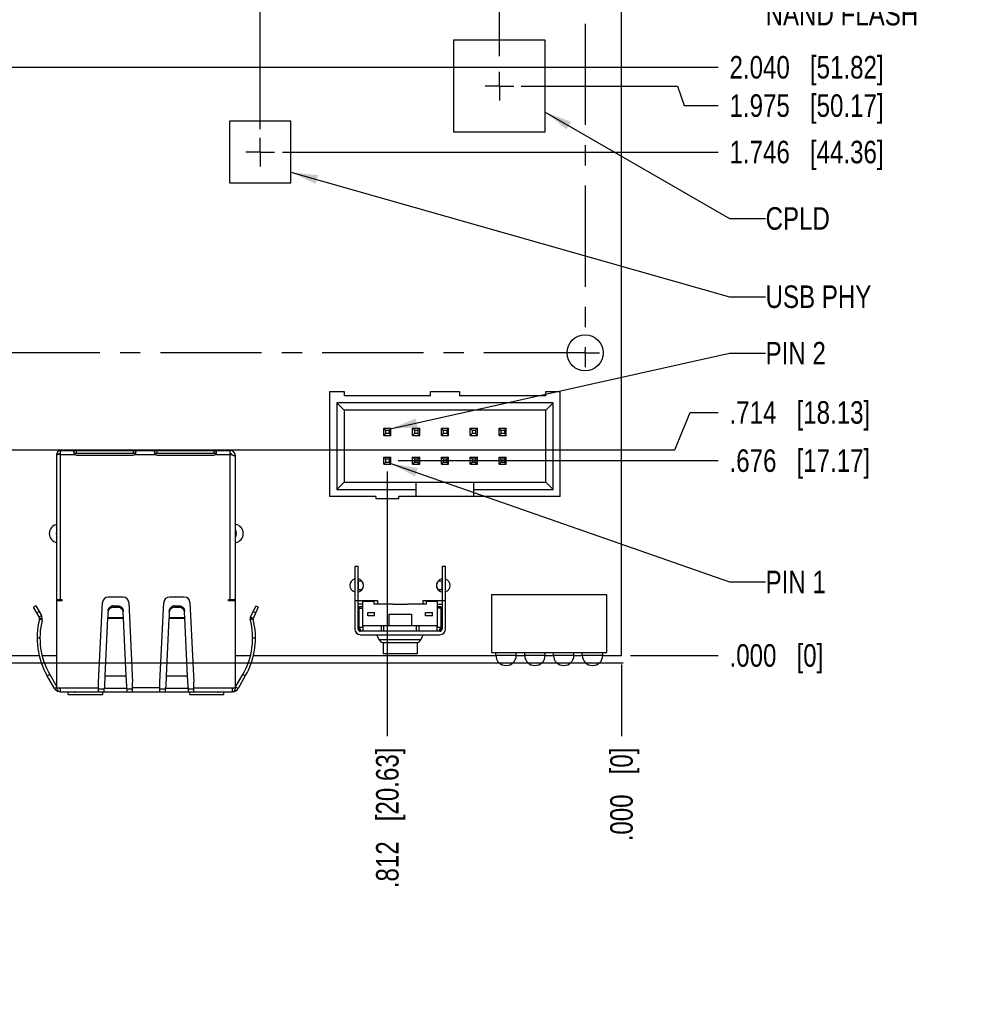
# Model space of a CAD drawing. Header units: inches. Extents: x 0 to 34, y 0 to 22.
# Tile 24 of 26: x 19.1 to 25.8, y 7.8 to 14.6. Entities that reach past the tile are written whole.
import ezdxf

# ---------------------------------------------------------------- set-up
doc = ezdxf.new("R2010")
doc.units = ezdxf.units.IN
doc.header["$LTSCALE"] = 1.87
doc.header["$MEASUREMENT"] = 0
doc.linetypes.add('CENTER', pattern=[0.6, 0.375, -0.075, 0.075, -0.075])
doc.layers.get('0').update_dxf_attribs({"linetype": 'CONTINUOUS'})
for name, color, linetype in [('02___PRT_ALL_AXES', 7, 'CONTINUOUS'), ('DETAIL', 7, 'CONTINUOUS'), ('DIMENSIONS', 7, 'CONTINUOUS')]:
    doc.layers.add(name, color=color, linetype=linetype)
doc.styles.get("Standard").update_dxf_attribs({"font": 'txt', "width": 0.8})
doc.dimstyles.new('DIMSTYLE_2', dxfattribs={"dimtxt": 0.15625, "dimasz": 0.1875, "dimexe": 0.125, "dimexo": 0.0625, "dimgap": 0.09, "dimtad": 0, "dimtih": 1, "dimtoh": 1, "dimdec": 3, "dimlfac": 0.5, "dimzin": 4, "dimdsep": 46, "dimtxsty": 'STANDARD', "dimblk": '_FILLED', "dimblk1": '_FILLED', "dimblk2": '_FILLED', "dimcen": 0.09, "dimadec": 0, "dimazin": 0, "dimtfac": 1, "dimtdec": 3, "dimtofl": 0, "dimtmove": 0, "dimatfit": 3, "dimldrblk": '_FILLED', "dimfxl": 1, "dimtolj": 1, "dimtzin": 4, "dimarcsym": 0})
doc.dimstyles.get("Standard").update_dxf_attribs({"dimtxt": 0.15625, "dimasz": 0.1875, "dimexe": 0.125, "dimexo": 0.0625, "dimgap": 0.09, "dimtad": 0, "dimtih": 1, "dimtoh": 1, "dimdec": 3, "dimzin": 4, "dimdsep": 46, "dimtxsty": 'STANDARD', "dimblk": '_FILLED', "dimblk1": '_FILLED', "dimblk2": '_FILLED', "dimcen": 0.09, "dimadec": 0, "dimazin": 0, "dimtp": 0.01, "dimtm": 0.01, "dimtfac": 1, "dimtdec": 3, "dimtofl": 0, "dimtmove": 0, "dimatfit": 3, "dimldrblk": '_FILLED', "dimfxl": 1, "dimtolj": 1, "dimtzin": 4, "dimarcsym": 0})

# ---------------------------------------------------------------- blocks, each defined once
blk = doc.blocks.new('*D3')
at = {"layer": 'DIMENSIONS', "color": 2, "linetype": 'CONTINUOUS'}
blk.add_line((21.7211, 11.5427), (23.9428, 11.5427), dxfattribs=at)
at = {"layer": 'DIMENSIONS', "color": 2, "linetype": 'CONTINUOUS', "insert": (24.0209, 11.6208), "char_height": 0.15625, "width": 1.53125, "attachment_point": 1, "line_spacing_factor": 0.9}
blk.add_mtext('.676{\\Ftxt.shx;\\W1.000000;\\H0.156250; }[17.17]', dxfattribs=at)
blk = doc.blocks.new('_FILLED')
at = {"color": 0, "linetype": 'BYBLOCK'}
blk.add_solid([(0, 0), (-1, 0.167), (-1, -0.167)], dxfattribs=at)
blk = doc.blocks.new('*D4')
at = {"layer": 'DIMENSIONS', "color": 2, "linetype": 'CONTINUOUS'}
blk.add_line((23.3334, 10.191), (23.9428, 10.191), dxfattribs=at)
at = {"layer": 'DIMENSIONS', "color": 2, "linetype": 'CONTINUOUS', "insert": (24.0209, 10.2692), "char_height": 0.15625, "width": 1.03125, "attachment_point": 1, "line_spacing_factor": 0.9}
blk.add_mtext('.000{\\Ftxt.shx;\\W1.000000;\\H0.156250; }[0]', dxfattribs=at)
blk = doc.blocks.new('*D5')
at = {"layer": 'DIMENSIONS', "color": 2, "linetype": 'CONTINUOUS'}
for p, q in [((23.6419, 11.6187), (23.748, 11.8768)), ((23.748, 11.8768), (23.9428, 11.8768)), ((17.8751, 11.6187), (23.6419, 11.6187))]:
    blk.add_line(p, q, dxfattribs=at)
at = {"layer": 'DIMENSIONS', "color": 2, "linetype": 'CONTINUOUS', "insert": (24.0209, 11.955), "char_height": 0.15625, "width": 1.53125, "attachment_point": 1, "line_spacing_factor": 0.9}
blk.add_mtext('.714{\\Ftxt.shx;\\W1.000000;\\H0.156250; }[18.13]', dxfattribs=at)
blk = doc.blocks.new('*D6')
at = {"layer": 'DIMENSIONS', "color": 2, "linetype": 'CONTINUOUS'}
blk.add_line((20.9196, 13.6837), (23.9428, 13.6837), dxfattribs=at)
at = {"layer": 'DIMENSIONS', "color": 2, "linetype": 'CONTINUOUS', "insert": (24.0209, 13.7618), "char_height": 0.15625, "width": 1.65625, "attachment_point": 1, "line_spacing_factor": 0.9}
blk.add_mtext('1.746{\\Ftxt.shx;\\W1.000000;\\H0.156250; }[44.36]', dxfattribs=at)
blk = doc.blocks.new('*D7')
at = {"layer": 'DIMENSIONS', "color": 2, "linetype": 'CONTINUOUS'}
for p, q in [((22.5748, 14.1417), (23.6602, 14.1417)), ((23.6602, 14.1417), (23.7071, 14.0059)), ((23.7071, 14.0059), (23.9428, 14.0059))]:
    blk.add_line(p, q, dxfattribs=at)
at = {"layer": 'DIMENSIONS', "color": 2, "linetype": 'CONTINUOUS', "insert": (24.0209, 14.084), "char_height": 0.15625, "width": 1.65625, "attachment_point": 1, "line_spacing_factor": 0.9}
blk.add_mtext('1.975{\\Ftxt.shx;\\W1.000000;\\H0.156250; }[50.17]', dxfattribs=at)
blk = doc.blocks.new('*D8')
at = {"layer": 'DIMENSIONS', "color": 2, "linetype": 'CONTINUOUS'}
blk.add_line((22.6258, 15.1397), (23.9428, 15.1397), dxfattribs=at)
at = {"layer": 'DIMENSIONS', "color": 2, "linetype": 'CONTINUOUS', "insert": (24.0209, 15.2178), "char_height": 0.15625, "width": 1.65625, "attachment_point": 1, "line_spacing_factor": 0.9}
blk.add_mtext('2.474{\\Ftxt.shx;\\W1.000000;\\H0.156250; }[62.85]', dxfattribs=at)
blk = doc.blocks.new('*D9')
at = {"layer": 'DIMENSIONS', "color": 2, "linetype": 'CONTINUOUS'}
blk.add_line((22.5656, 16.2797), (23.9428, 16.2797), dxfattribs=at)
at = {"layer": 'DIMENSIONS', "color": 2, "linetype": 'CONTINUOUS', "insert": (24.0209, 16.3578), "char_height": 0.15625, "width": 1.65625, "attachment_point": 1, "line_spacing_factor": 0.9}
blk.add_mtext('3.044{\\Ftxt.shx;\\W1.000000;\\H0.156250; }[77.33]', dxfattribs=at)
blk = doc.blocks.new('*D10')
at = {"layer": 'DIMENSIONS', "color": 2, "linetype": 'CONTINUOUS'}
blk.add_line((20.4787, 15.4457), (23.9428, 15.4457), dxfattribs=at)
at = {"layer": 'DIMENSIONS', "color": 2, "linetype": 'CONTINUOUS', "insert": (24.0209, 15.5238), "char_height": 0.15625, "width": 1.65625, "attachment_point": 1, "line_spacing_factor": 0.9}
blk.add_mtext('2.627{\\Ftxt.shx;\\W1.000000;\\H0.156250; }[66.73]', dxfattribs=at)
blk = doc.blocks.new('*D11')
at = {"layer": 'DIMENSIONS', "color": 2, "linetype": 'CONTINUOUS'}
blk.add_line((18.3688, 14.2717), (23.9428, 14.2717), dxfattribs=at)
at = {"layer": 'DIMENSIONS', "color": 2, "linetype": 'CONTINUOUS', "insert": (24.0209, 14.3498), "char_height": 0.15625, "width": 1.65625, "attachment_point": 1, "line_spacing_factor": 0.9}
blk.add_mtext('2.040{\\Ftxt.shx;\\W1.000000;\\H0.156250; }[51.82]', dxfattribs=at)
blk = doc.blocks.new('*D12')
at = {"layer": 'DIMENSIONS', "color": 2, "linetype": 'CONTINUOUS'}
blk.add_line((23.3334, 18.291), (23.9428, 18.291), dxfattribs=at)
at = {"layer": 'DIMENSIONS', "color": 2, "linetype": 'CONTINUOUS', "insert": (24.0209, 18.3692), "char_height": 0.15625, "width": 1.78125, "attachment_point": 1, "line_spacing_factor": 0.9}
blk.add_mtext('4.050{\\Ftxt.shx;\\W1.000000;\\H0.156250; }[102.87]', dxfattribs=at)
blk = doc.blocks.new('*D16')
at = {"layer": 'DIMENSIONS', "color": 2, "linetype": 'CONTINUOUS'}
blk.add_line((21.6466, 11.4682), (21.6466, 9.6301), dxfattribs=at)
at = {"layer": 'DIMENSIONS', "color": 2, "linetype": 'CONTINUOUS', "insert": (21.5685, 9.552), "char_height": 0.15625, "width": 1.53125, "attachment_point": 3, "rotation": 90, "line_spacing_factor": 0.9}
blk.add_mtext('.812{\\Ftxt.shx;\\W1.000000;\\H0.156250; }[20.63]', dxfattribs=at)
blk = doc.blocks.new('*D17')
at = {"layer": 'DIMENSIONS', "color": 2, "linetype": 'CONTINUOUS'}
blk.add_line((23.2709, 10.1285), (23.2709, 9.6301), dxfattribs=at)
at = {"layer": 'DIMENSIONS', "color": 2, "linetype": 'CONTINUOUS', "insert": (23.1928, 9.552), "char_height": 0.15625, "width": 1.03125, "attachment_point": 3, "rotation": 90, "line_spacing_factor": 0.9}
blk.add_mtext('.000{\\Ftxt.shx;\\W1.000000;\\H0.156250; }[0]', dxfattribs=at)
blk = doc.blocks.new('*D18')
at = {"layer": 'DIMENSIONS', "color": 2, "linetype": 'CONTINUOUS'}
blk.add_line((17.8006, 11.5442), (17.8006, 9.6301), dxfattribs=at)
at = {"layer": 'DIMENSIONS', "color": 2, "linetype": 'CONTINUOUS', "insert": (17.7225, 9.552), "char_height": 0.15625, "width": 1.65625, "attachment_point": 3, "rotation": 90, "line_spacing_factor": 0.9}
blk.add_mtext('2.735{\\Ftxt.shx;\\W1.000000;\\H0.156250; }[69.47]', dxfattribs=at)
blk = doc.blocks.new('*D19')
at = {"layer": 'DIMENSIONS', "color": 2, "linetype": 'CONTINUOUS'}
blk.add_line((12.3206, 11.4642), (12.3206, 9.6301), dxfattribs=at)
at = {"layer": 'DIMENSIONS', "color": 2, "linetype": 'CONTINUOUS', "insert": (12.2424, 9.552), "char_height": 0.15625, "width": 1.78125, "attachment_point": 3, "rotation": 90, "line_spacing_factor": 0.9}
blk.add_mtext('5.475{\\Ftxt.shx;\\W1.000000;\\H0.156250; }[139.07]', dxfattribs=at)
blk = doc.blocks.new('*D20')
at = {"layer": 'DIMENSIONS', "color": 2, "linetype": 'CONTINUOUS'}
blk.add_line((11.4706, 11.4642), (11.4706, 9.6301), dxfattribs=at)
at = {"layer": 'DIMENSIONS', "color": 2, "linetype": 'CONTINUOUS', "insert": (11.3924, 9.552), "char_height": 0.15625, "width": 1.78125, "attachment_point": 3, "rotation": 90, "line_spacing_factor": 0.9}
blk.add_mtext('5.900{\\Ftxt.shx;\\W1.000000;\\H0.156250; }[149.86]', dxfattribs=at)
blk = doc.blocks.new('*D21')
at = {"layer": 'DIMENSIONS', "color": 2, "linetype": 'CONTINUOUS'}
blk.add_line((11.1709, 14.1785), (11.1709, 9.6301), dxfattribs=at)
at = {"layer": 'DIMENSIONS', "color": 2, "linetype": 'CONTINUOUS', "insert": (11.0928, 9.552), "char_height": 0.15625, "width": 1.78125, "attachment_point": 3, "rotation": 90, "line_spacing_factor": 0.9}
blk.add_mtext('6.050{\\Ftxt.shx;\\W1.000000;\\H0.156250; }[153.67]', dxfattribs=at)
blk = doc.blocks.new('*D25')
at = {"layer": 'DIMENSIONS', "color": 2, "linetype": 'CONTINUOUS'}
blk.add_line((22.4239, 14.3478), (22.4239, 18.9629), dxfattribs=at)
at = {"layer": 'DIMENSIONS', "color": 2, "linetype": 'CONTINUOUS', "insert": (22.3458, 19.041), "char_height": 0.15625, "width": 1.53125, "attachment_point": 1, "rotation": 90, "line_spacing_factor": 0.9}
blk.add_mtext('.423{\\Ftxt.shx;\\W1.000000;\\H0.156250; }[10.76]', dxfattribs=at)
blk = doc.blocks.new('*D27')
at = {"layer": 'DIMENSIONS', "color": 2, "linetype": 'CONTINUOUS'}
blk.add_line((20.7639, 13.8414), (20.7639, 18.9629), dxfattribs=at)
at = {"layer": 'DIMENSIONS', "color": 2, "linetype": 'CONTINUOUS', "insert": (20.6858, 19.041), "char_height": 0.15625, "width": 1.65625, "attachment_point": 1, "rotation": 90, "line_spacing_factor": 0.9}
blk.add_mtext('1.253{\\Ftxt.shx;\\W1.000000;\\H0.156250; }[31.84]', dxfattribs=at)
blk = doc.blocks.new('*D28')
at = {"layer": 'DIMENSIONS', "color": 2, "linetype": 'CONTINUOUS'}
blk.add_line((18.2019, 14.4576), (18.2019, 18.9629), dxfattribs=at)
at = {"layer": 'DIMENSIONS', "color": 2, "linetype": 'CONTINUOUS', "insert": (18.1238, 19.041), "char_height": 0.15625, "width": 1.65625, "attachment_point": 1, "rotation": 90, "line_spacing_factor": 0.9}
blk.add_mtext('2.534{\\Ftxt.shx;\\W1.000000;\\H0.156250; }[64.38]', dxfattribs=at)

msp = doc.modelspace()

# ---------------------------------------------------------------- linework, layer by layer
at = {"color": 7, "linetype": 'CONTINUOUS'}
for p, q in [((23.2709, 10.191), (23.2709, 18.291)), ((22.7428, 14.4606), (22.105, 14.4606)), ((22.105, 14.4606), (22.105, 13.8228)), ((22.7428, 13.8228), (22.7428, 14.4606)), ((20.9771, 13.8969), (20.5508, 13.8969)), ((20.5508, 13.8969), (20.5508, 13.4705)), ((20.9771, 13.4705), (20.9771, 13.8969)), ((22.105, 13.8228), (22.7428, 13.8228)), ((20.5508, 13.4705), (20.9771, 13.4705)), ((21.2466, 12.0227), (21.3466, 12.0227)), ((21.2466, 12.0227), (21.2466, 11.2927)), ((21.3466, 12.0227), (21.3466, 11.9927)), ((21.9466, 11.9927), (21.3466, 11.9927)), ((21.9466, 12.0227), (22.1466, 12.0227)), ((21.9466, 11.9927), (21.9466, 12.0227)), ((22.1466, 12.0227), (22.1466, 11.9927)), ((22.7466, 11.9927), (22.1466, 11.9927)), ((22.7466, 12.0227), (22.8466, 12.0227)), ((22.7466, 11.9927), (22.7466, 12.0227)), ((22.8466, 11.2927), (22.8466, 12.0227)), ((22.7966, 11.9427), (21.2966, 11.9427)), ((21.3466, 11.8927), (21.2966, 11.9427)), ((21.2966, 11.9427), (21.2966, 11.3427)), ((22.7466, 11.8927), (21.3466, 11.8927)), ((21.3466, 11.8927), (21.3466, 11.3927)), ((22.7466, 11.8927), (22.7966, 11.9427)), ((22.7466, 11.3927), (22.7466, 11.8927)), ((22.7966, 11.3427), (22.7966, 11.9427)), ((21.6216, 11.7677), (21.6716, 11.7677)), ((21.6346, 11.7547), (21.6216, 11.7677)), ((21.6216, 11.7177), (21.6216, 11.7677)), ((21.6346, 11.7547), (21.6586, 11.7547)), ((21.6346, 11.7547), (21.6346, 11.7307)), ((21.6716, 11.7677), (21.6586, 11.7547)), ((21.6586, 11.7547), (21.6586, 11.7307)), ((21.6716, 11.7177), (21.6716, 11.7677)), ((21.8216, 11.7677), (21.8716, 11.7677)), ((21.8346, 11.7547), (21.8216, 11.7677)), ((21.8216, 11.7177), (21.8216, 11.7677)), ((21.8346, 11.7547), (21.8586, 11.7547)), ((21.8346, 11.7547), (21.8346, 11.7307)), ((21.8716, 11.7677), (21.8586, 11.7547)), ((21.8586, 11.7547), (21.8586, 11.7307)), ((21.8716, 11.7177), (21.8716, 11.7677)), ((22.0216, 11.7677), (22.0716, 11.7677)), ((22.0346, 11.7547), (22.0216, 11.7677)), ((22.0216, 11.7177), (22.0216, 11.7677)), ((22.0346, 11.7547), (22.0586, 11.7547)), ((22.0346, 11.7547), (22.0346, 11.7307)), ((22.0716, 11.7677), (22.0586, 11.7547)), ((22.0586, 11.7547), (22.0586, 11.7307)), ((22.0716, 11.7177), (22.0716, 11.7677)), ((22.2216, 11.7677), (22.2716, 11.7677)), ((22.2346, 11.7547), (22.2216, 11.7677)), ((22.2216, 11.7177), (22.2216, 11.7677)), ((22.2346, 11.7547), (22.2586, 11.7547)), ((22.2346, 11.7547), (22.2346, 11.7307)), ((22.2716, 11.7677), (22.2586, 11.7547)), ((22.2586, 11.7547), (22.2586, 11.7307)), ((22.2716, 11.7177), (22.2716, 11.7677)), ((22.4216, 11.7677), (22.4716, 11.7677)), ((22.4346, 11.7547), (22.4216, 11.7677)), ((22.4216, 11.7177), (22.4216, 11.7677)), ((22.4346, 11.7547), (22.4586, 11.7547)), ((22.4346, 11.7547), (22.4346, 11.7307)), ((22.4716, 11.7677), (22.4586, 11.7547)), ((22.4586, 11.7547), (22.4586, 11.7307)), ((22.4716, 11.7177), (22.4716, 11.7677)), ((21.6346, 11.7307), (21.6216, 11.7177)), ((21.6216, 11.7177), (21.6716, 11.7177)), ((21.6586, 11.7307), (21.6346, 11.7307)), ((21.6586, 11.7307), (21.6716, 11.7177)), ((21.8346, 11.7307), (21.8216, 11.7177)), ((21.8216, 11.7177), (21.8716, 11.7177)), ((21.8586, 11.7307), (21.8346, 11.7307)), ((21.8586, 11.7307), (21.8716, 11.7177)), ((22.0346, 11.7307), (22.0216, 11.7177)), ((22.0216, 11.7177), (22.0716, 11.7177)), ((22.0586, 11.7307), (22.0346, 11.7307)), ((22.0586, 11.7307), (22.0716, 11.7177)), ((22.2346, 11.7307), (22.2216, 11.7177)), ((22.2216, 11.7177), (22.2716, 11.7177)), ((22.2586, 11.7307), (22.2346, 11.7307)), ((22.2586, 11.7307), (22.2716, 11.7177)), ((22.4346, 11.7307), (22.4216, 11.7177)), ((22.4216, 11.7177), (22.4716, 11.7177)), ((22.4586, 11.7307), (22.4346, 11.7307)), ((22.4586, 11.7307), (22.4716, 11.7177)), ((19.3549, 11.5891), (19.3746, 11.5891)), ((19.3549, 10.5836), (19.3549, 11.5891)), ((19.3581, 11.5841), (19.3552, 11.5837)), ((19.3667, 11.5846), (19.3581, 11.5841)), ((19.3785, 11.5852), (19.3745, 11.585)), ((19.3746, 11.5891), (19.3746, 11.5852)), ((19.3785, 11.6127), (20.5549, 11.6127)), ((19.3785, 10.5797), (19.3785, 11.6127)), ((19.3785, 11.5852), (19.4775, 11.5852)), ((19.4727, 11.6064), (19.4726, 11.6089)), ((19.4754, 11.5931), (19.4754, 11.6127)), ((19.8989, 11.5931), (19.4775, 11.5931)), ((19.4903, 11.5931), (19.4903, 11.6127)), ((19.4903, 11.5805), (19.884, 11.5805)), ((19.884, 11.6127), (19.884, 11.5931)), ((19.8979, 11.587), (19.8968, 11.5852)), ((19.8968, 11.5852), (20.0366, 11.5852)), ((19.8989, 11.6127), (19.8989, 11.5931)), ((20.0318, 11.6064), (20.0316, 11.6089)), ((20.0345, 11.5931), (20.0345, 11.6127)), ((20.458, 11.5931), (20.0366, 11.5931)), ((20.0494, 11.5931), (20.0494, 11.6127)), ((20.0494, 11.5805), (20.4431, 11.5805)), ((20.4431, 11.6127), (20.4431, 11.5931)), ((20.457, 11.587), (20.4559, 11.5852)), ((20.4559, 11.5852), (20.5549, 11.5852)), ((20.458, 11.6127), (20.458, 11.5931)), ((20.5549, 11.6127), (20.5549, 10.5797)), ((20.57, 11.5808), (20.5549, 11.5852)), ((20.5827, 11.5765), (20.5731, 11.5799)), ((20.5889, 11.5734), (20.5943, 11.5734)), ((20.5943, 9.9624), (20.5943, 11.5734)), ((21.6216, 11.5677), (21.6716, 11.5677)), ((21.6346, 11.5547), (21.6216, 11.5677)), ((21.6216, 11.5177), (21.6216, 11.5677)), ((21.6346, 11.5547), (21.6586, 11.5547)), ((21.6346, 11.5547), (21.6346, 11.5307)), ((21.6716, 11.5677), (21.6586, 11.5547)), ((21.6586, 11.5547), (21.6586, 11.5307)), ((21.6716, 11.5177), (21.6716, 11.5677)), ((21.8216, 11.5677), (21.8716, 11.5677)), ((21.8346, 11.5547), (21.8216, 11.5677)), ((21.8216, 11.5177), (21.8216, 11.5677)), ((21.8346, 11.5547), (21.8586, 11.5547)), ((21.8346, 11.5547), (21.8346, 11.5307)), ((21.8716, 11.5677), (21.8586, 11.5547)), ((21.8586, 11.5547), (21.8586, 11.5307)), ((21.8716, 11.5177), (21.8716, 11.5677)), ((22.0216, 11.5677), (22.0716, 11.5677)), ((22.0346, 11.5547), (22.0216, 11.5677)), ((22.0216, 11.5177), (22.0216, 11.5677)), ((22.0346, 11.5547), (22.0586, 11.5547)), ((22.0346, 11.5547), (22.0346, 11.5307)), ((22.0716, 11.5677), (22.0586, 11.5547)), ((22.0586, 11.5547), (22.0586, 11.5307)), ((22.0716, 11.5177), (22.0716, 11.5677)), ((22.2216, 11.5677), (22.2716, 11.5677)), ((22.2346, 11.5547), (22.2216, 11.5677)), ((22.2216, 11.5177), (22.2216, 11.5677)), ((22.2346, 11.5547), (22.2586, 11.5547)), ((22.2346, 11.5547), (22.2346, 11.5307)), ((22.2716, 11.5677), (22.2586, 11.5547)), ((22.2586, 11.5547), (22.2586, 11.5307)), ((22.2716, 11.5177), (22.2716, 11.5677)), ((22.4216, 11.5677), (22.4716, 11.5677)), ((22.4346, 11.5547), (22.4216, 11.5677)), ((22.4216, 11.5177), (22.4216, 11.5677)), ((22.4346, 11.5547), (22.4586, 11.5547)), ((22.4346, 11.5547), (22.4346, 11.5307)), ((22.4716, 11.5677), (22.4586, 11.5547)), ((22.4586, 11.5547), (22.4586, 11.5307)), ((22.4716, 11.5177), (22.4716, 11.5677)), ((21.6346, 11.5307), (21.6216, 11.5177)), ((21.6216, 11.5177), (21.6716, 11.5177)), ((21.6586, 11.5307), (21.6346, 11.5307)), ((21.6586, 11.5307), (21.6716, 11.5177)), ((21.8346, 11.5307), (21.8216, 11.5177)), ((21.8216, 11.5177), (21.8716, 11.5177)), ((21.8586, 11.5307), (21.8346, 11.5307)), ((21.8586, 11.5307), (21.8716, 11.5177)), ((22.0346, 11.5307), (22.0216, 11.5177)), ((22.0216, 11.5177), (22.0716, 11.5177)), ((22.0586, 11.5307), (22.0346, 11.5307)), ((22.0586, 11.5307), (22.0716, 11.5177)), ((22.2346, 11.5307), (22.2216, 11.5177)), ((22.2216, 11.5177), (22.2716, 11.5177)), ((22.2586, 11.5307), (22.2346, 11.5307)), ((22.2586, 11.5307), (22.2716, 11.5177)), ((22.4346, 11.5307), (22.4216, 11.5177)), ((22.4216, 11.5177), (22.4716, 11.5177)), ((22.4586, 11.5307), (22.4346, 11.5307)), ((22.4586, 11.5307), (22.4716, 11.5177)), ((21.2966, 11.3427), (21.3466, 11.3927)), ((21.2966, 11.3427), (21.8466, 11.3427)), ((21.3466, 11.3927), (22.7466, 11.3927)), ((21.8466, 11.2927), (21.8466, 11.3927)), ((22.2466, 11.2927), (22.2466, 11.3927)), ((22.2466, 11.3427), (22.7966, 11.3427)), ((22.7466, 11.3927), (22.7966, 11.3427)), ((21.5666, 11.2927), (21.2466, 11.2927)), ((21.5666, 11.2927), (21.5666, 11.2767)), ((21.7266, 11.2767), (21.5666, 11.2767)), ((22.8466, 11.2927), (21.7266, 11.2927)), ((21.7266, 11.2767), (21.7266, 11.2927)), ((21.444, 10.8074), (21.4204, 10.8074)), ((21.4204, 10.8074), (21.4204, 10.3744)), ((21.444, 10.3744), (21.444, 10.8074)), ((22.0503, 10.8074), (22.0267, 10.8074)), ((22.0267, 10.8074), (22.0267, 10.3744)), ((22.0503, 10.3744), (22.0503, 10.8074)), ((21.4453, 10.7082), (21.4695, 10.7082)), ((21.4469, 10.6452), (21.4469, 10.7082)), ((21.9906, 10.6601), (21.9906, 10.6934)), ((21.9997, 10.7082), (22.0238, 10.7082)), ((22.0238, 10.7082), (22.0238, 10.6452)), ((19.8132, 10.5962), (19.7108, 10.5962)), ((20.2384, 10.5962), (20.136, 10.5962)), ((21.4695, 10.6452), (21.4469, 10.6452)), ((22.0238, 10.6452), (21.9997, 10.6452)), ((23.1706, 10.6108), (22.3706, 10.6108)), ((22.3706, 10.6108), (22.3706, 10.2108)), ((23.1706, 10.2108), (23.1706, 10.6108)), ((19.2092, 10.5352), (19.1921, 10.5253)), ((19.2306, 10.4587), (19.1921, 10.5253)), ((19.2092, 10.5352), (19.2476, 10.4685)), ((19.3549, 9.9624), (19.3549, 10.5797)), ((19.3746, 10.5757), (19.3549, 10.5757)), ((19.3884, 10.5698), (19.3549, 10.5698)), ((19.3552, 10.5797), (19.3884, 10.5797)), ((19.3884, 10.5797), (19.3884, 10.5698)), ((19.6439, 10.0057), (19.6714, 10.5588)), ((19.7482, 10.5352), (19.7758, 10.5352)), ((19.7482, 10.5253), (19.7482, 10.5352)), ((19.7482, 10.5253), (19.7758, 10.5253)), ((19.7758, 10.5352), (19.7758, 10.5253)), ((19.8525, 10.5588), (19.8801, 10.0057)), ((20.0691, 10.0057), (20.0966, 10.5588)), ((20.1734, 10.5352), (20.201, 10.5352)), ((20.1734, 10.5253), (20.1734, 10.5352)), ((20.1734, 10.5253), (20.201, 10.5253)), ((20.201, 10.5352), (20.201, 10.5253)), ((20.2777, 10.5588), (20.3053, 10.0057)), ((20.5451, 10.5797), (20.589, 10.5797)), ((20.5451, 10.5698), (20.5451, 10.5797)), ((20.5943, 10.5698), (20.5451, 10.5698)), ((20.5746, 10.5757), (20.5943, 10.5757)), ((20.6974, 10.4565), (20.7336, 10.5337)), ((20.7514, 10.5253), (20.7152, 10.4482)), ((20.7514, 10.5253), (20.7336, 10.5337)), ((21.4204, 10.5712), (21.5779, 10.5712)), ((21.4755, 10.5476), (21.448, 10.5476)), ((21.4755, 10.5294), (21.4519, 10.5294)), ((21.4519, 10.3882), (21.4519, 10.5294)), ((21.4755, 10.5673), (21.5543, 10.5673)), ((21.4755, 10.5673), (21.4755, 10.3882)), ((21.5543, 10.5673), (21.5543, 10.5476)), ((21.6842, 10.5476), (21.5543, 10.5476)), ((21.5779, 10.5712), (21.5779, 10.5476)), ((21.6842, 10.5476), (21.6842, 10.546)), ((21.6842, 10.546), (21.7866, 10.546)), ((21.9165, 10.5476), (21.7866, 10.5476)), ((21.7866, 10.546), (21.7866, 10.5476)), ((21.8929, 10.5712), (22.0503, 10.5712)), ((21.8929, 10.5712), (21.8929, 10.5476)), ((21.9165, 10.5673), (21.9952, 10.5673)), ((21.9165, 10.5673), (21.9165, 10.5476)), ((21.9952, 10.3882), (21.9952, 10.5673)), ((21.9952, 10.5476), (22.0228, 10.5476)), ((22.0188, 10.5294), (21.9952, 10.5294)), ((22.0188, 10.5294), (22.0188, 10.3882)), ((19.2148, 10.486), (19.2319, 10.4958)), ((19.2306, 10.4587), (19.2476, 10.4685)), ((19.7071, 10.4517), (19.7065, 10.4492)), ((19.7088, 10.4879), (19.7071, 10.4517)), ((19.8169, 10.4517), (19.7071, 10.4517)), ((19.8169, 10.4517), (19.8151, 10.4879)), ((19.8174, 10.4492), (19.8169, 10.4517)), ((20.1317, 10.4492), (20.1323, 10.4517)), ((20.134, 10.4879), (20.1323, 10.4517)), ((20.2421, 10.4517), (20.1323, 10.4517)), ((20.2421, 10.4517), (20.2403, 10.4879)), ((20.2421, 10.4517), (20.2426, 10.4492)), ((20.7022, 10.4544), (20.6993, 10.4557)), ((20.7152, 10.4482), (20.7022, 10.4544)), ((20.7158, 10.4958), (20.7337, 10.4875)), ((21.4519, 10.5181), (21.4755, 10.5181)), ((21.511, 10.4885), (21.5582, 10.4885)), ((21.511, 10.4649), (21.511, 10.4885)), ((21.5582, 10.4649), (21.511, 10.4649)), ((21.5582, 10.4649), (21.5582, 10.4885)), ((21.6566, 10.4767), (21.8141, 10.4767)), ((21.6566, 10.4767), (21.6566, 10.398)), ((21.8141, 10.4767), (21.8141, 10.398)), ((21.9125, 10.4885), (21.9598, 10.4885)), ((21.9125, 10.4649), (21.9125, 10.4885)), ((21.9598, 10.4649), (21.9125, 10.4649)), ((21.9598, 10.4649), (21.9598, 10.4885)), ((22.0188, 10.5181), (21.9952, 10.5181)), ((19.2521, 10.4363), (19.233, 10.4411)), ((19.2534, 10.4469), (19.2338, 10.4469)), ((19.7065, 10.4487), (19.6878, 10.0487)), ((19.7065, 10.4492), (19.8174, 10.4492)), ((19.8361, 10.0487), (19.8175, 10.4487)), ((20.1317, 10.4487), (20.113, 10.0487)), ((20.1317, 10.4492), (20.2426, 10.4492)), ((20.2613, 10.0487), (20.2427, 10.4487)), ((20.6972, 10.4464), (20.6952, 10.4465)), ((21.4519, 10.3882), (21.4755, 10.3882)), ((21.4755, 10.398), (21.9952, 10.398)), ((21.4795, 10.3586), (21.4795, 10.398)), ((21.6035, 10.398), (21.6035, 10.3586)), ((21.6212, 10.398), (21.6212, 10.3586)), ((21.8496, 10.3586), (21.8496, 10.398)), ((21.8673, 10.3586), (21.8673, 10.398)), ((21.9913, 10.398), (21.9913, 10.3586)), ((21.9952, 10.3882), (22.0188, 10.3882)), ((21.4519, 10.3822), (21.4519, 10.3607)), ((22.011, 10.3586), (21.4598, 10.3586)), ((21.4598, 10.335), (22.011, 10.335)), ((21.5913, 10.3003), (21.5751, 10.335)), ((21.8794, 10.3003), (21.8956, 10.335)), ((22.0188, 10.3822), (22.0188, 10.3607)), ((19.2171, 10.3124), (19.2368, 10.3124)), ((20.7124, 10.3124), (20.7321, 10.3124)), ((21.8794, 10.3003), (21.5913, 10.3003)), ((21.6133, 10.28), (21.8574, 10.28)), ((21.6173, 10.28), (21.6173, 10.2011)), ((21.8535, 10.28), (21.8535, 10.2011)), ((18.8226, 10.191), (19.2331, 10.191)), ((19.2534, 10.191), (19.3549, 10.191)), ((20.5943, 10.191), (20.6958, 10.191)), ((20.7161, 10.191), (22.3996, 10.191)), ((21.8534, 10.2011), (21.6173, 10.2011)), ((22.3706, 10.2108), (23.1706, 10.2108)), ((22.3996, 10.1921), (22.3996, 10.2108)), ((22.3996, 10.1921), (22.5416, 10.1921)), ((22.5416, 10.1921), (22.5416, 10.2108)), ((22.5416, 10.191), (22.5996, 10.191)), ((22.5996, 10.1921), (22.5996, 10.2108)), ((22.5996, 10.1921), (22.7416, 10.1921)), ((22.7416, 10.1921), (22.7416, 10.2108)), ((22.7416, 10.191), (22.7996, 10.191)), ((22.7996, 10.1921), (22.7996, 10.2108)), ((22.7996, 10.1921), (22.9416, 10.1921)), ((22.9416, 10.1921), (22.9416, 10.2108)), ((22.9416, 10.191), (22.9996, 10.191)), ((22.9996, 10.1921), (22.9996, 10.2108)), ((22.9996, 10.1921), (23.1416, 10.1921)), ((23.1416, 10.1921), (23.1416, 10.2108)), ((23.1416, 10.191), (23.2709, 10.191)), ((19.2878, 10.0487), (19.3048, 10.0585)), ((19.3376, 9.9624), (19.2878, 10.0487)), ((19.3048, 10.0585), (19.3547, 9.9722)), ((19.6878, 10.0487), (19.6843, 9.9786)), ((19.6878, 10.0487), (19.8361, 10.0487)), ((19.8397, 9.9786), (19.8361, 10.0487)), ((20.113, 10.0487), (20.1095, 9.9786)), ((20.113, 10.0487), (20.2613, 10.0487)), ((20.2649, 9.9786), (20.2613, 10.0487)), ((20.5945, 9.9722), (20.6443, 10.0585)), ((20.6614, 10.0487), (20.6116, 9.9624)), ((20.6443, 10.0585), (20.6614, 10.0487)), ((19.6439, 9.9387), (19.6439, 10.0057)), ((19.6843, 9.9786), (19.684, 9.9722)), ((19.84, 9.9722), (19.8397, 9.9786)), ((19.8801, 9.9387), (19.8801, 10.0057)), ((20.0691, 9.9387), (20.0691, 10.0057)), ((20.1095, 9.9786), (20.1091, 9.9722)), ((20.2652, 9.9722), (20.2649, 9.9786)), ((20.3053, 9.9387), (20.3053, 10.0057)), ((19.3549, 9.9718), (19.338, 9.9616)), ((19.3549, 9.9663), (19.6439, 9.9663)), ((19.3785, 9.9387), (19.3785, 9.9663)), ((19.3785, 9.9387), (20.5706, 9.9387)), ((19.6838, 9.9688), (19.6832, 9.9624)), ((19.8407, 9.9624), (19.6832, 9.9624)), ((19.6832, 9.9387), (19.6832, 9.9624)), ((19.684, 9.9722), (19.6838, 9.9688)), ((19.8402, 9.9688), (19.84, 9.9722)), ((19.8407, 9.9624), (19.8402, 9.9688)), ((19.8407, 9.9624), (19.8407, 9.9387)), ((20.0691, 9.9663), (19.8801, 9.9663)), ((20.1084, 9.9624), (20.1087, 9.9688)), ((20.2659, 9.9624), (20.1084, 9.9624)), ((20.1084, 9.9387), (20.1084, 9.9624)), ((20.1091, 9.9722), (20.109, 9.9688)), ((20.2654, 9.9688), (20.2652, 9.9722)), ((20.2656, 9.9688), (20.2659, 9.9624)), ((20.2659, 9.9624), (20.2659, 9.9387)), ((20.3053, 9.9663), (20.5943, 9.9663)), ((20.5706, 9.9663), (20.5706, 9.9387)), ((20.6111, 9.9616), (20.5943, 9.9718))]:
    msp.add_line(p, q, dxfattribs=at)
at = {"color": 6, "linetype": 'CONTINUOUS'}
for p, q in [((19.3746, 10.5698), (19.3746, 10.5797)), ((20.5746, 10.5698), (20.5746, 10.5797)), ((19.3746, 9.9584), (19.3746, 9.9663)), ((19.3746, 9.9584), (19.3785, 9.9584)), ((19.4317, 9.919), (19.4317, 9.9387)), ((19.4317, 9.919), (19.6734, 9.919)), ((19.6439, 9.9584), (19.6832, 9.9584)), ((19.6734, 9.919), (19.6734, 9.9387)), ((19.8407, 9.9584), (19.8801, 9.9584)), ((20.0691, 9.9584), (20.1084, 9.9584)), ((20.2659, 9.9584), (20.3053, 9.9584)), ((20.2762, 9.919), (20.2762, 9.9387)), ((20.2762, 9.919), (20.5124, 9.919)), ((20.5124, 9.919), (20.5124, 9.9387)), ((20.5706, 9.9584), (20.5746, 9.9584)), ((20.5746, 9.9584), (20.5746, 9.9663))]:
    msp.add_line(p, q, dxfattribs=at)
at = {"color": 7, "linetype": 'CONTINUOUS'}
msp.add_circle((23.0186, 12.2907), 0.125, dxfattribs=at)
for centre, radius, start, end in [((19.3785, 11.5891), 0.0236, 90, 180), ((19.4396, 10.1161), 1.4703, 92.53869, 92.84115), ((19.3785, 11.5891), 0.00394, 119.99892, 180), ((19.6568, 11.6385), 0.187, 192.74485, 194.01062), ((19.67, 11.6418), 0.2006, 194.01145, 195.10396), ((19.6739, 11.6428), 0.2047, 195.10337, 196.36193), ((19.4903, 11.6002), 0.0197, 229.4642, 270), ((19.884, 11.6002), 0.0197, 270, 310.5358), ((19.8687, 11.5997), 0.0319, 344.24717, 347.12964), ((19.846, 11.6033), 0.0549, 355.07358, 359.98854), ((20.2158, 11.6385), 0.187, 192.74485, 194.01062), ((20.229, 11.6418), 0.2006, 194.01145, 195.10396), ((20.233, 11.6428), 0.2047, 195.10337, 196.36193), ((20.0494, 11.6002), 0.0197, 229.4642, 270), ((20.4431, 11.6002), 0.0197, 270, 310.5358), ((20.4278, 11.5997), 0.0319, 344.24717, 347.12964), ((20.4051, 11.6033), 0.0549, 355.07358, 359.98854), ((20.5549, 11.5734), 0.0394, 0, 90), ((20.5549, 11.5734), 0.0197, 19.77187, 90), ((20.49, 11.3178), 0.275, 72.42031, 73.10251), ((19.3646, 11.037), 0.063, 98.84914, 261.15086), ((20.5846, 11.037), 0.063, 278.84914, 81.15086), ((19.4224, 11.0372), 0.0731, 158.18906, 201.81094), ((20.5267, 11.0372), 0.0731, 338.18906, 21.81094), ((21.4346, 10.6767), 0.047, 107.55121, 252.44879), ((21.4346, 10.6767), 0.047, 281.59771, 78.40229), ((22.0346, 10.6767), 0.047, 99.64437, 260.35563), ((22.0346, 10.6767), 0.047, 289.57646, 70.42354), ((19.7108, 10.5568), 0.0394, 90, 177.14772), ((19.8132, 10.5568), 0.0394, 2.85228, 90), ((20.136, 10.5568), 0.0394, 90, 177.14772), ((20.2384, 10.5568), 0.0394, 2.85228, 90), ((20.5537, 10.5997), 0.0406, 339.91142, 349.5632), ((19.3786, 10.5836), 0.0237, 180.00624, 189.58783), ((19.7482, 10.4958), 0.0394, 92.53326, 131.32759), ((19.7482, 10.4963), 0.0389, 90.0062, 92.53861), ((19.7758, 10.4859), 0.0394, 69.77484, 89.98891), ((20.1734, 10.4958), 0.0394, 92.53326, 131.32759), ((20.1734, 10.4963), 0.0389, 90.0062, 92.53861), ((20.201, 10.4859), 0.0394, 69.77484, 89.98891), ((21.448, 10.5437), 0.00394, 90, 119.98648), ((22.0228, 10.5437), 0.00394, 29.99064, 90), ((19.2101, 10.4469), 0.0236, 345.88093, 30), ((19.2101, 10.4469), 0.0433, 345.88121, 30), ((19.7485, 10.4859), 0.0397, 163.3982, 177.20684), ((20.1736, 10.4859), 0.0397, 163.3982, 177.20684), ((20.7188, 10.4465), 0.0236, 154.88163, 194.5824), ((20.7396, 10.5461), 0.099, 244.78918, 245.99056), ((19.7447, 10.3124), 0.5276, 165.88093, 210), ((19.7447, 10.3124), 0.5079, 165.88093, 210), ((20.2045, 10.3124), 0.5079, 330, 14.61108), ((20.2045, 10.3124), 0.5276, 330, 14.61108), ((20.7188, 10.4465), 0.00394, 154.88163, 187.30554), ((21.4815, 10.3882), 0.0296, 180, 244.5352), ((21.4819, 10.3882), 0.0064, 180, 247.38014), ((21.9888, 10.3882), 0.0064, 315.07299, 360), ((21.9892, 10.3882), 0.0296, 295.46481, 360), ((21.4598, 10.3744), 0.0394, 180, 270), ((21.4598, 10.3744), 0.0157, 180, 270), ((22.011, 10.3744), 0.0394, 270, 360), ((22.011, 10.3744), 0.0157, 270, 360), ((21.627, 10.3169), 0.0394, 205, 249.6555), ((21.8437, 10.3169), 0.0394, 290.3445, 335), ((22.4706, 10.1921), 0.071, 180, 360), ((22.6706, 10.1921), 0.071, 180, 360), ((22.8706, 10.1921), 0.071, 180, 360), ((23.0706, 10.1921), 0.071, 180, 360), ((19.3785, 9.986), 0.0472, 211.00272, 250.33729), ((19.3785, 9.9624), 0.0236, 180, 270), ((19.4785, 9.9645), 0.0276, 262.66135, 289.6822), ((20.4706, 9.9645), 0.0276, 250.31777, 277.33865), ((20.5706, 9.9624), 0.0236, 270, 360), ((20.5706, 9.986), 0.0472, 275.86725, 328.99728)]:
    msp.add_arc(centre, radius, start, end, dxfattribs=at)
for points, knots in [([(19.4726, 11.6089), (19.4726, 11.6092), (19.4726, 11.6099), (19.4727, 11.6109), (19.4731, 11.6118), (19.4737, 11.6123), (19.4742, 11.6126), (19.4748, 11.6127), (19.4752, 11.6127), (19.4754, 11.6127)], [0, 0, 0, 0, 0.18596, 0.339734, 0.574186, 0.673228, 0.772497, 0.879815, 1, 1, 1, 1]), ([(19.4744, 11.5972), (19.474, 11.5989), (19.4734, 11.602), (19.4729, 11.605), (19.4727, 11.6064)], [0, 0, 0, 0, 0.563948, 1, 1, 1, 1]), ([(19.8995, 11.5911), (19.8994, 11.5907), (19.8989, 11.5893), (19.8984, 11.5879), (19.8979, 11.587)], [0, 0, 0, 0, 0.265041, 1, 1, 1, 1]), ([(19.8989, 11.6127), (19.899, 11.6127), (19.8992, 11.6127), (19.8994, 11.6125), (19.8996, 11.6123), (19.8999, 11.6118), (19.9002, 11.611), (19.9005, 11.6098), (19.9007, 11.6084), (19.9009, 11.6068), (19.901, 11.6051), (19.901, 11.6039), (19.901, 11.6033)], [0, 0, 0, 0, 0.025378, 0.053187, 0.086051, 0.125139, 0.22279, 0.344966, 0.488004, 0.647384, 0.819253, 1, 1, 1, 1]), ([(19.9008, 11.5986), (19.9007, 11.5981), (19.9005, 11.5961), (19.9002, 11.5941), (19.8999, 11.5926)], [0, 0, 0, 0, 0.258267, 1, 1, 1, 1]), ([(20.0316, 11.6089), (20.0316, 11.6092), (20.0316, 11.6099), (20.0318, 11.6109), (20.0321, 11.6118), (20.0327, 11.6123), (20.0333, 11.6126), (20.0338, 11.6127), (20.0343, 11.6127), (20.0345, 11.6127)], [0, 0, 0, 0, 0.18596, 0.339734, 0.574186, 0.673228, 0.772497, 0.879815, 1, 1, 1, 1]), ([(20.0335, 11.5972), (20.0331, 11.5989), (20.0324, 11.602), (20.0319, 11.605), (20.0318, 11.6064)], [0, 0, 0, 0, 0.563948, 1, 1, 1, 1]), ([(20.4585, 11.5911), (20.4584, 11.5907), (20.458, 11.5893), (20.4574, 11.5879), (20.457, 11.587)], [0, 0, 0, 0, 0.265041, 1, 1, 1, 1]), ([(20.458, 11.6127), (20.4581, 11.6127), (20.4582, 11.6127), (20.4585, 11.6125), (20.4587, 11.6123), (20.459, 11.6118), (20.4593, 11.611), (20.4595, 11.6098), (20.4598, 11.6084), (20.4599, 11.6068), (20.46, 11.6051), (20.46, 11.6039), (20.46, 11.6033)], [0, 0, 0, 0, 0.025378, 0.053187, 0.086051, 0.125139, 0.22279, 0.344966, 0.488004, 0.647384, 0.819253, 1, 1, 1, 1]), ([(20.4598, 11.5986), (20.4598, 11.5981), (20.4596, 11.5961), (20.4592, 11.5941), (20.4589, 11.5926)], [0, 0, 0, 0, 0.258267, 1, 1, 1, 1]), ([(20.5943, 11.5678), (20.5943, 11.5696), (20.5922, 11.5716), (20.5896, 11.5733), (20.5876, 11.5744), (20.5853, 11.5755), (20.5836, 11.5762), (20.5827, 11.5765)], [0, 0, 0, 0, 0.354793, 0.487821, 0.640087, 0.81109, 1, 1, 1, 1]), ([(20.5936, 10.5923), (20.5937, 10.5929), (20.5941, 10.5952), (20.5943, 10.5976), (20.5943, 10.5994)], [0, 0, 0, 0, 0.249201, 1, 1, 1, 1]), ([(19.7129, 10.5132), (19.7134, 10.5144), (19.7159, 10.5188), (19.7193, 10.5228), (19.7222, 10.5254)], [0, 0, 0, 0, 0.247337, 1, 1, 1, 1]), ([(19.7346, 10.5229), (19.7334, 10.5225), (19.729, 10.5206), (19.7249, 10.518), (19.7222, 10.5156)], [0, 0, 0, 0, 0.246076, 1, 1, 1, 1]), ([(19.7482, 10.5253), (19.7471, 10.5253), (19.7424, 10.5251), (19.7379, 10.5241), (19.7346, 10.5229)], [0, 0, 0, 0, 0.240356, 1, 1, 1, 1]), ([(19.7758, 10.5352), (19.7769, 10.5352), (19.7815, 10.535), (19.7861, 10.534), (19.7894, 10.5328)], [0, 0, 0, 0, 0.240356, 1, 1, 1, 1]), ([(19.7894, 10.5328), (19.7905, 10.5324), (19.795, 10.5305), (19.7991, 10.5278), (19.8018, 10.5254)], [0, 0, 0, 0, 0.246076, 1, 1, 1, 1]), ([(19.8018, 10.5155), (19.8009, 10.5163), (19.7971, 10.5193), (19.7928, 10.5217), (19.7894, 10.5229)], [0, 0, 0, 0, 0.253702, 1, 1, 1, 1]), ([(19.8018, 10.5254), (19.8028, 10.5246), (19.8064, 10.521), (19.8094, 10.5167), (19.8111, 10.5132)], [0, 0, 0, 0, 0.252575, 1, 1, 1, 1]), ([(20.138, 10.5132), (20.1386, 10.5144), (20.1411, 10.5188), (20.1445, 10.5228), (20.1474, 10.5254)], [0, 0, 0, 0, 0.247337, 1, 1, 1, 1]), ([(20.1598, 10.5229), (20.1586, 10.5225), (20.1542, 10.5206), (20.1501, 10.518), (20.1474, 10.5156)], [0, 0, 0, 0, 0.246076, 1, 1, 1, 1]), ([(20.1734, 10.5253), (20.1722, 10.5253), (20.1676, 10.5251), (20.163, 10.5241), (20.1598, 10.5229)], [0, 0, 0, 0, 0.240356, 1, 1, 1, 1]), ([(20.201, 10.5352), (20.2021, 10.5352), (20.2067, 10.535), (20.2113, 10.534), (20.2146, 10.5328)], [0, 0, 0, 0, 0.240356, 1, 1, 1, 1]), ([(20.2146, 10.5328), (20.2157, 10.5324), (20.2202, 10.5305), (20.2243, 10.5278), (20.227, 10.5254)], [0, 0, 0, 0, 0.246076, 1, 1, 1, 1]), ([(20.227, 10.5155), (20.2261, 10.5163), (20.2223, 10.5193), (20.218, 10.5217), (20.2146, 10.5229)], [0, 0, 0, 0, 0.253702, 1, 1, 1, 1]), ([(20.227, 10.5254), (20.228, 10.5246), (20.2316, 10.521), (20.2346, 10.5167), (20.2363, 10.5132)], [0, 0, 0, 0, 0.252575, 1, 1, 1, 1]), ([(20.589, 10.5797), (20.5893, 10.5802), (20.5903, 10.5821), (20.5912, 10.5842), (20.5918, 10.5858)], [0, 0, 0, 0, 0.246358, 1, 1, 1, 1]), ([(19.7088, 10.4977), (19.709, 10.5003), (19.7098, 10.5057), (19.7116, 10.5107), (19.7129, 10.5132)], [0, 0, 0, 0, 0.48572, 1, 1, 1, 1]), ([(19.7222, 10.5156), (19.7194, 10.5131), (19.7157, 10.5088), (19.7122, 10.5024), (19.7109, 10.499), (19.7104, 10.4973)], [0, 0, 0, 0, 0.507807, 0.757363, 1, 1, 1, 1]), ([(19.8111, 10.5034), (19.8106, 10.5045), (19.8081, 10.509), (19.8047, 10.513), (19.8018, 10.5155)], [0, 0, 0, 0, 0.247337, 1, 1, 1, 1]), ([(19.8111, 10.5132), (19.8123, 10.5108), (19.8142, 10.5057), (19.815, 10.5003), (19.8151, 10.4977)], [0, 0, 0, 0, 0.514294, 1, 1, 1, 1]), ([(19.8151, 10.4879), (19.815, 10.4905), (19.8142, 10.4958), (19.8123, 10.5009), (19.8111, 10.5034)], [0, 0, 0, 0, 0.48572, 1, 1, 1, 1]), ([(20.134, 10.4977), (20.1342, 10.5003), (20.135, 10.5057), (20.1368, 10.5107), (20.138, 10.5132)], [0, 0, 0, 0, 0.48572, 1, 1, 1, 1]), ([(20.1474, 10.5156), (20.1446, 10.5131), (20.1409, 10.5088), (20.1374, 10.5024), (20.1361, 10.499), (20.1356, 10.4973)], [0, 0, 0, 0, 0.507807, 0.757363, 1, 1, 1, 1]), ([(20.2363, 10.5034), (20.2358, 10.5045), (20.2333, 10.509), (20.2299, 10.513), (20.227, 10.5155)], [0, 0, 0, 0, 0.247337, 1, 1, 1, 1]), ([(20.2363, 10.5132), (20.2375, 10.5108), (20.2394, 10.5057), (20.2402, 10.5003), (20.2403, 10.4977)], [0, 0, 0, 0, 0.514294, 1, 1, 1, 1]), ([(20.2403, 10.4879), (20.2402, 10.4905), (20.2394, 10.4958), (20.2375, 10.5009), (20.2363, 10.5034)], [0, 0, 0, 0, 0.48572, 1, 1, 1, 1]), ([(20.696, 10.4405), (20.6981, 10.4411), (20.7023, 10.4423), (20.7066, 10.4431), (20.7087, 10.4439)], [0, 0, 0, 0, 0.5, 1, 1, 1, 1]), ([(20.7149, 10.446), (20.7134, 10.446), (20.7112, 10.4459), (20.7082, 10.4457), (20.706, 10.4456), (20.7038, 10.4457), (20.7009, 10.446), (20.6986, 10.4463), (20.6972, 10.4464)], [0, 0, 0, 0, 0.250075, 0.375256, 0.50007, 0.624659, 0.749633, 1, 1, 1, 1]), ([(20.7087, 10.4439), (20.7092, 10.444), (20.7112, 10.4449), (20.7133, 10.4458), (20.7149, 10.446)], [0, 0, 0, 0, 0.251713, 1, 1, 1, 1])]:
    msp.add_open_spline(points, degree=3, knots=knots, dxfattribs=at)
at = {"layer": '02___PRT_ALL_AXES', "color": 7, "linetype": 'CENTER'}
for p, q in [((23.0186, 17.9387), (23.0186, 12.3038)), ((22.4249, 14.141), (22.4249, 14.2411)), ((22.4249, 14.141), (22.3249, 14.141)), ((22.4249, 14.141), (22.525, 14.141)), ((22.4249, 14.141), (22.4249, 14.041)), ((20.7649, 13.683), (20.7649, 13.7832)), ((20.7649, 13.683), (20.6647, 13.683)), ((20.7649, 13.683), (20.8651, 13.683)), ((20.7649, 13.683), (20.7649, 13.5828)), ((23.0186, 12.2907), (23.0186, 12.3038)), ((23.0186, 12.2907), (17.2206, 12.2907)), ((23.0186, 12.2907), (23.1188, 12.2907)), ((23.0186, 12.2907), (23.0186, 12.1905))]:
    msp.add_line(p, q, dxfattribs=at)
at = {"layer": 'DETAIL', "color": 8}
msp.add_line((11.184, 10.1407), (23.2838, 10.1407), dxfattribs=at)

# ---------------------------------------------------------------- texts
at = {"layer": 'DETAIL', "color": 2, "linetype": 'CONTINUOUS', "char_height": 0.15625, "attachment_point": 1, "line_spacing_factor": 0.9}
for s, insert, width in [('NAND FLASH', (24.2709, 14.7187), 1.25), ('CPLD', (24.2709, 13.3008), 0.5), ('USB PHY', (24.2709, 12.7581), 0.875), ('PIN 2', (24.2709, 12.3664), 0.625), ('PIN 1', (24.2709, 10.7788), 0.625)]:
    msp.add_mtext(s, dxfattribs=dict(at, insert=insert, width=width))

# ---------------------------------------------------------------- dimensions: what is measured, and where the dimension line sits
at = {"layer": 'DIMENSIONS', "color": 2, "linetype": 'CONTINUOUS'}
for feature_location, offset, dtype, origin, picture, middle in [((18.20195, 14.45764), (0, 4.50528), 1, (23.27091, 14.56302), '*D28', (18.20195, 19.86917)), ((20.76395, 13.84143), (0, 5.12149), 1, (23.27091, 13.89687), '*D27', (20.76395, 19.86917)), ((22.42395, 14.34776), (0, 4.61516), 1, (23.27091, 14.46058), '*D25', (22.42395, 19.80667)), ((23.3334, 18.291), (0.6094, 0), 0, (23.2709, 10.191), '*D12', (24.9115, 18.291)), ((22.5656, 16.2797), (1.3772, 0), 0, (22.9451, 10.191), '*D9', (24.849, 16.2797)), ((20.4787, 15.4457), (3.4641, 0), 0, (21.008, 10.191), '*D10', (24.849, 15.4457)), ((22.6258, 15.1397), (1.317, 0), 0, (22.897, 10.191), '*D8', (24.849, 15.1397)), ((18.3688, 14.2717), (5.574, 0), 0, (18.4933, 10.191), '*D11', (24.849, 14.2717)), ((11.1709, 14.1785), (0, -4.5485), 1, (23.2709, 14.241), '*D21', (11.1709, 8.6613)), ((22.5748, 14.1417), (1.368, -0.1358), 0, (22.7428, 10.191), '*D7', (24.849, 14.0059)), ((20.9196, 13.6837), (3.0232, 0), 0, (20.9771, 10.191), '*D6', (24.849, 13.6837)), ((17.8751, 11.6187), (6.0677, 0.2581), 0, (17.8126, 10.191), '*D5', (24.7865, 11.8768)), ((21.7211, 11.5427), (2.2217, 0), 0, (23.2709, 10.191), '*D3', (24.7865, 11.5427)), ((17.8006, 11.5442), (0, -1.9141), 1, (23.2709, 11.6067), '*D18', (17.8006, 8.7238)), ((11.4706, 11.4642), (0, -1.8341), 1, (23.2709, 11.5267), '*D20', (11.4706, 8.6613)), ((12.3206, 11.4642), (0, -1.8341), 1, (23.2709, 11.5267), '*D19', (12.3206, 8.6613)), ((21.6466, 11.4682), (0, -1.8381), 1, (23.2709, 10.191), '*D16', (21.6466, 8.7863)), ((23.3334064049, 10.191048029), (0.609375, 0), 0, (23.2709064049, 10.191048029), '*D4', (24.5365314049, 10.191048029)), ((23.2709064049, 10.128548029), (0, -0.4984700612), 1, (23.2709064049, 10.191048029), '*D17', (23.2709064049, 9.0363279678))]:
    dim = msp.add_ordinate_dim(feature_location=feature_location, offset=offset, dtype=dtype, origin=origin, dimstyle='DIMSTYLE_2', override={"dimtad": 1, "dimtih": 0, "dimtoh": 0}, dxfattribs=at)
    dim.commit()
    dim.dimension.update_dxf_attribs({"geometry": picture, "text_midpoint": middle})

# ---------------------------------------------------------------- leaders
at = {"layer": 'DETAIL', "color": 2, "linetype": 'CONTINUOUS'}
for points in [[(22.7428, 13.9604), (24.0209, 13.2227), (24.2709, 13.2227)], [(20.9771, 13.544), (24.0209, 12.68), (24.2709, 12.68)], [(21.6676, 11.7636), (24.0209, 12.2883), (24.2709, 12.2883)], [(21.6716, 11.5235), (24.0209, 10.7007), (24.2709, 10.7007)]]:
    msp.add_leader(points, dimstyle='STANDARD', override={"dimtad": 0}, dxfattribs=at)

doc.saveas('drawing.dxf')
